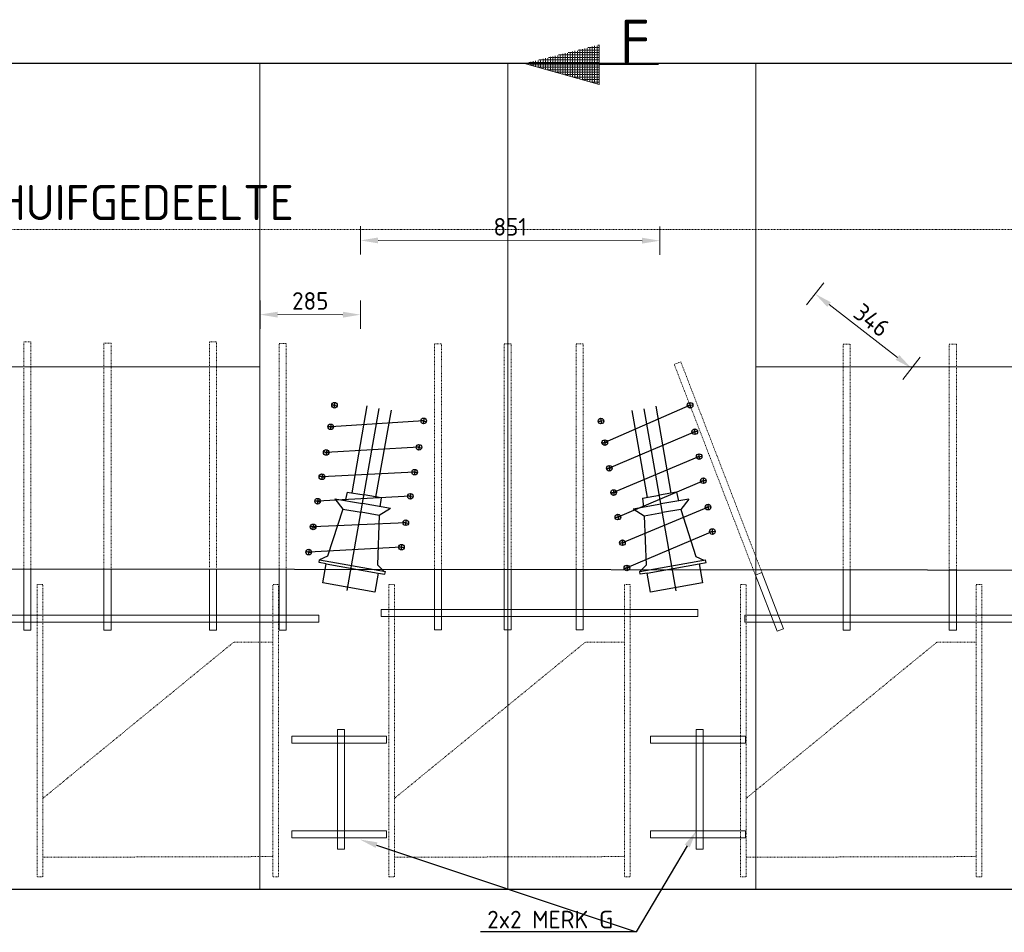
# Model space of a CAD drawing. Header units: millimetres. Extents: x -8028558 to 327273, y -63352 to 83293.
# Tile 117 of 197: x 148112 to 150911, y -10364 to -7769. Entities that reach past the tile are written whole.
import ezdxf
from ezdxf import colors
from ezdxf.entities.mleader import LeaderData, LeaderLine
from ezdxf.math import Vec2, Vec3

# ---------------------------------------------------------------- set-up
doc = ezdxf.new("R2010")
doc.units = ezdxf.units.MM
doc.linetypes.add('NLCS-HIDDEN', pattern=[4, 2, -2])
doc.linetypes.add('XX-HART', pattern=[13, 4, -2, 1, -2, 4])
for name, color, linetype, lineweight in [('B-CO-BC-BETONVORM-GD', 90, 'Continuous', 25), ('B-CO-BC-BETONVORM_GEWAPEND-T70-50', 210, 'Continuous', 70), ('B-CO-BC-VOORSPANNING-GD', 200, 'Continuous', 25), ('B-CO-BC-WAPENING-G', 170, 'Continuous', 18), ('B-CO-BC-WAPENING_HOOFDWAPENING-G', 170, 'Continuous', 18), ('B-CO-BC-WAPENING_HOOFDWAPENING-GN', 140, 'NLCS-HIDDEN', 13), ('N-CO-BC-WAPENING_LOOPLIJN-G', 10, 'Continuous', 18), ('X-XX-AL-HARTLIJN-G', 7, 'XX-HART', 18), ('X-XX-AL-M', 7, 'Continuous', 18), ('X-XX-AL-T25', 7, 'Continuous', 25), ('X-XX-AL-VERWIJZING-T25', 7, 'Continuous', 25)]:
    doc.layers.add(name, color=color, linetype=linetype, lineweight=lineweight)
doc.styles.add('NLCS-ISO-MM20-T25', font='NLCS-ISO.ttf', dxfattribs={"height": 50})
doc.styles.add('NLCS-ISO-MM20-T50', font='NLCS-ISO.ttf', dxfattribs={"height": 100})
doc.styles.add('NLCS-ISO-MM50-T25', font='NLCS-ISO.ttf', dxfattribs={"height": 125})
doc.dimstyles.new('NLCS-MM20-T25-PIJL_L0_H4', dxfattribs={"dimscale": 20, "dimtxt": 2.5, "dimasz": 2.5, "dimexe": 2, "dimexo": 2, "dimgap": 0.7, "dimtad": 1, "dimdec": 0, "dimzin": 0, "dimdsep": 46, "dimtxsty": 'NLCS-ISO-MM20-T25', "dimcen": 0, "dimdle": 2, "dimclrd": 256, "dimclre": 256, "dimclrt": 256, "dimadec": 4, "dimazin": 0, "dimtfac": 1, "dimtdec": 3, "dimtofl": 0, "dimtmove": 0, "dimatfit": 3, "dimfxl": 2, "dimfxlon": 1, "dimtfillclr": 256, "dimtolj": 1, "dimtzin": 0, "dimlwd": -1, "dimlwe": -1, "dimarcsym": 0})

# ---------------------------------------------------------------- blocks, each defined once
blk = doc.blocks.new('*D628')
at = {"layer": 'X-XX-AL-M', "transparency": 16777216}
for p, q in [((150348.7600965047, -8580.075095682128), (150397.6758334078, -8516.772246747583)), ((150607.4801602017, -8729.444085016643), (150412.7822455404, -8578.99600677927)), ((150622.5865723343, -8791.66784504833), (150671.5023092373, -8728.364996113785))]:
    blk.add_line(p, q, dxfattribs=at)
for points in [[(150417.8776348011, -8572.401960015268), (150407.6868562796, -8585.590053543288), (150373.2179649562, -8548.423671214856)], [(150612.5755494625, -8722.85003825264), (150602.384770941, -8736.03813178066), (150647.0444407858, -8760.016420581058)]]:
    blk.add_solid(points, dxfattribs=at)
at = {"layer": 'X-XX-AL-M', "transparency": 16777216, "insert": (150533.9776246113, -8623.359907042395), "char_height": 50, "attachment_point": 5, "rotation": 322.3058167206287, "style": 'NLCS-ISO-MM20-T25'}
blk.add_mtext('\\A1;346', dxfattribs=at)
blk = doc.blocks.new('*D629')
at = {"layer": 'X-XX-AL-M', "transparency": 16777216}
for p, q in [((149080.5796896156, -8436.47344378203), (149080.6618397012, -8356.47348596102)), ((149931.3001067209, -8437.347028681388), (149931.3822568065, -8357.347070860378)), ((149881.3412081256, -8397.295705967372), (149130.6207382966, -8396.524808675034))]:
    blk.add_line(p, q, dxfattribs=at)
for points in [[(149130.6292955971, -8388.191479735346), (149130.612180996, -8404.858137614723), (149080.6207646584, -8396.473464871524)], [(149881.3497654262, -8388.962377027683), (149881.332650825, -8405.62903490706), (149931.3411817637, -8397.347049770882)]]:
    blk.add_solid(points, dxfattribs=at)
at = {"layer": 'X-XX-AL-M', "transparency": 16777216, "insert": (149506.0210213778, -8357.910277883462), "char_height": 50, "attachment_point": 5, "rotation": 359.94116432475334, "style": 'NLCS-ISO-MM20-T25'}
blk.add_mtext('\\A1;851', dxfattribs=at)
blk = doc.blocks.new('*D630')
at = {"layer": 'X-XX-AL-M', "transparency": 16777216}
for p, q in [((148795.1265825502, -8647.491882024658), (148795.2087326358, -8567.491924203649)), ((149080.3626989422, -8647.784784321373), (149080.4448490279, -8567.784826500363)), ((149030.4038003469, -8607.733461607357), (148845.1676312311, -8607.543246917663))]:
    blk.add_line(p, q, dxfattribs=at)
for points in [[(148845.1761885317, -8599.209917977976), (148845.1590739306, -8615.876575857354), (148795.167657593, -8607.491903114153)], [(149030.4123576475, -8599.400132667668), (149030.3952430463, -8616.066790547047), (149080.403773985, -8607.784805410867)]]:
    blk.add_solid(points, dxfattribs=at)
at = {"layer": 'X-XX-AL-M', "transparency": 16777216, "insert": (148937.8257639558, -8568.638374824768), "char_height": 50, "attachment_point": 5, "rotation": 359.94116432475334, "style": 'NLCS-ISO-MM20-T25'}
blk.add_mtext('\\A1;285', dxfattribs=at)

msp = doc.modelspace()

# ---------------------------------------------------------------- hatches: boundary and pattern name
at = {"layer": 'N-CO-BC-WAPENING_LOOPLIJN-G', "ltscale": 500, "true_color": 0x636466}
h = msp.add_hatch(dxfattribs=at)
h.set_pattern_fill('ANGLE', color=251)
h.set_pattern_definition([(0, (-1518802.6041585, -173043.6541137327), (0, 6.985), [5.08, -1.905]), (90, (-1518802.6041585, -173043.6541137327), (-6.985, 4.277078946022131e-16), [5.08, -1.905])])
h.paths.add_polyline_path([(149758.991852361, -7840.466814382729), (149547.5981627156, -7893.277421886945), (149547.5981627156, -7893.576883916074), (149758.991852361, -7952.99169518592)])

# ---------------------------------------------------------------- linework, layer by layer
at = {"layer": 'B-CO-BC-BETONVORM-GD', "ltscale": 500, "flags": 128}
for points in [[(159691.3982488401, -7893.41834158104), (139715.9393110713, -7893.41834158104)], [(139893.4981862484, -9322.232060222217), (159691.3982488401, -9342.562060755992)], [(159691.3982488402, -10242.23206022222), (139715.9393110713, -10242.23206022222)]]:
    msp.add_lwpolyline(points, dxfattribs=at)
at = {"layer": 'B-CO-BC-VOORSPANNING-GD', "ltscale": 500, "flags": 128}
for points in [[(149006.6104267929, -8865.139187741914), (148998.730887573, -8863.756125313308)], [(148998.730887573, -8863.756125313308), (149014.4899660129, -8866.522250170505)], [(149007.9934892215, -8857.259648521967), (149005.2273643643, -8873.018726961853)], [(150009.831284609, -8866.76391307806), (150025.5878663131, -8863.98360140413)], [(150017.709575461, -8865.373757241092), (150009.831284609, -8866.76391307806)], [(150016.3194196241, -8857.495466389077), (150019.099731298, -8873.25204809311)], [(149261.4398311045, -8901.74602054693), (149258.6737062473, -8917.505098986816)], [(149762.913231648, -8902.209998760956), (149765.6935433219, -8917.966580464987)], [(148995.8270252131, -8926.57403978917), (148987.9474859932, -8925.190977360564)], [(148987.9474859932, -8925.190977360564), (149003.706564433, -8927.95710221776)], [(148997.2100876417, -8918.694500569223), (148994.4439627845, -8934.453579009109)], [(149260.0567686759, -8909.62555976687), (149252.177229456, -8908.242497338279)], [(149252.177229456, -8908.242497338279), (149267.9363078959, -8911.008622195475)], [(149756.4250966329, -8911.478445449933), (149772.181678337, -8908.69813377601)], [(149764.3033874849, -8910.088289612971), (149756.4250966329, -8911.478445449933)], [(150023.0890764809, -8941.898468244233), (150038.8456581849, -8939.118156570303)], [(150030.9673673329, -8940.508312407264), (150023.0890764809, -8941.898468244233)], [(150029.577211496, -8932.63002155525), (150032.3575231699, -8948.38660325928)], [(149246.8666260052, -8984.772020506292), (149238.9870867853, -8983.388958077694)], [(149238.9870867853, -8983.388958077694), (149254.7461652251, -8986.15508293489)], [(149248.2496884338, -8976.892481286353), (149245.4835635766, -8992.651559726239)], [(149767.2638037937, -8972.903564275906), (149783.0203854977, -8970.123252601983)], [(149775.1420946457, -8971.513408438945), (149767.2638037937, -8972.903564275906)], [(149773.7519388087, -8963.635117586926), (149776.5322504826, -8979.39169929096)], [(148983.0311225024, -8999.474449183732), (148975.1515832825, -8998.091386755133)], [(148975.1515832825, -8998.091386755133), (148990.9106617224, -9000.85751161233)], [(148984.4141849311, -8991.594909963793), (148981.6480600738, -9007.353988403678)], [(150035.5618923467, -9012.584407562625), (150051.3184740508, -9009.804095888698)], [(150043.4401831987, -9011.19425172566), (150035.5618923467, -9012.584407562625)], [(150042.0500273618, -9003.31596087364), (150044.8303390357, -9019.072542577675)], [(149786.6134687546, -9036.523977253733), (149789.3937804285, -9052.280558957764)], [(148970.9091823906, -9068.535180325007), (148963.0296431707, -9067.152117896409)], [(148963.0296431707, -9067.152117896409), (148978.7887216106, -9069.918242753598)], [(148972.2922448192, -9060.65564110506), (148969.526119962, -9076.414719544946)], [(149234.4574539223, -9055.46916048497), (149226.5779147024, -9054.08609805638)], [(149226.5779147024, -9054.08609805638), (149242.3369931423, -9056.852222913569)], [(149235.8405163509, -9047.589621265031), (149233.0743914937, -9063.348699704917)], [(149780.1253337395, -9045.79242394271), (149795.8819154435, -9043.012112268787)], [(149788.0036245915, -9044.402268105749), (149780.1253337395, -9045.79242394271)], [(150047.6497680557, -9081.088814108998), (150063.4063497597, -9078.308502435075)], [(150055.5280589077, -9079.698658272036), (150047.6497680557, -9081.088814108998)], [(150054.1379030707, -9071.820367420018), (150056.9182147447, -9087.576949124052)], [(149222.431257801, -9123.984422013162), (149214.551718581, -9122.601359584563)], [(149214.551718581, -9122.601359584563), (149230.3107970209, -9125.36748444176)], [(149223.8143202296, -9116.104882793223), (149221.0481953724, -9131.863961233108)], [(149792.3094444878, -9114.842213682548), (149808.0660261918, -9112.061902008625)], [(149800.1877353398, -9113.452057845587), (149792.3094444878, -9114.842213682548)], [(149798.7975795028, -9105.573766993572), (149801.5778911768, -9121.330348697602)], [(148958.6914982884, -9138.141381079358), (148950.8119590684, -9136.75831865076)], [(148950.8119590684, -9136.75831865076), (148966.5710375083, -9139.52444350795)], [(148960.074560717, -9130.261841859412), (148957.3084358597, -9146.020920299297)], [(150060.8962381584, -9156.159206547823), (150076.6528198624, -9153.378894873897)], [(150067.3843731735, -9146.890759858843), (150070.1646848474, -9162.647341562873)], [(149804.5897902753, -9184.437386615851), (149820.3463719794, -9181.657074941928)], [(149811.0779252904, -9175.16893992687), (149813.8582369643, -9190.925521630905)], [(150068.7745290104, -9154.769050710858), (150060.8962381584, -9156.159206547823)], [(148945.8955955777, -9211.04179047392), (148938.0160563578, -9209.65872804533)], [(148938.0160563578, -9209.65872804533), (148953.7751347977, -9212.424852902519)], [(148947.2786580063, -9203.162251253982), (148944.5125331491, -9218.921329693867)], [(149209.2523791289, -9199.066709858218), (149201.372839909, -9197.683647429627)], [(149201.372839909, -9197.683647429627), (149217.1319183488, -9200.449772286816)], [(149210.6354415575, -9191.187170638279), (149207.8693167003, -9206.946249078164)], [(149812.4680811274, -9183.04723077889), (149804.5897902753, -9184.437386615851)], [(150073.1784709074, -9225.765073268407), (150088.9350526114, -9222.984761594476)], [(150081.0567617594, -9224.374917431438), (150073.1784709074, -9225.765073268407)], [(150079.6666059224, -9216.496626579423), (150082.4469175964, -9232.253208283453)], [(149198.4158801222, -9260.804066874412), (149195.649755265, -9276.563145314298)], [(149817.4513202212, -9257.326246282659), (149833.2079019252, -9254.545934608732)], [(149825.3296110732, -9255.936090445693), (149817.4513202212, -9257.326246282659)], [(149823.9394552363, -9248.057799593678), (149826.7197669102, -9263.814381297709)], [(148933.293058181, -9282.840565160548), (148925.4135189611, -9281.45750273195)], [(148925.4135189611, -9281.45750273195), (148941.1725974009, -9284.22362758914)], [(148934.6761206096, -9274.961025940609), (148931.9099957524, -9290.720104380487)], [(149197.0328176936, -9268.683606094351), (149189.1532784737, -9267.30054366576)], [(149189.1532784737, -9267.30054366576), (149204.9123569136, -9270.066668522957)], [(148963.0582271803, -9312.761126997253), (148964.4412896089, -9304.881587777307)], [(148982.7570752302, -9316.218783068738), (148963.0582271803, -9312.761126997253)], [(148973.2485210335, -9370.390615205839), (148982.7570752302, -9316.218783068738)], [(148982.7570752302, -9316.218783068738), (149130.4984356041, -9342.15120360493)], [(149836.6066281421, -9319.845199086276), (149839.386939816, -9335.601780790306)], [(149895.8843182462, -9342.208923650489), (150043.6022717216, -9316.143501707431)], [(150043.6022717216, -9316.143501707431), (150063.2979988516, -9312.668112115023)], [(150043.6022717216, -9316.143501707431), (150053.1595931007, -9370.30675131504)], [(150063.2979988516, -9312.668112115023), (150061.9078430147, -9304.789821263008)], [(149130.4984356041, -9342.15120360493), (149120.9898814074, -9396.32303574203)], [(149130.4984356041, -9342.15120360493), (149150.1972836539, -9345.608859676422)], [(149150.1972836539, -9345.608859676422), (149151.5803460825, -9337.729320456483)], [(149830.1184931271, -9329.11364577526), (149845.8750748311, -9326.33333410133)], [(149837.9967839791, -9327.723489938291), (149830.1184931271, -9329.11364577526)], [(149876.1885911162, -9345.684313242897), (149874.7984352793, -9337.806022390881)], [(149895.8843182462, -9342.208923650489), (149876.1885911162, -9345.684313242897)], [(149905.4416396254, -9396.372173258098), (149895.8843182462, -9342.208923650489)], [(149120.9898814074, -9396.32303574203), (148973.2485210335, -9370.390615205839)], [(150053.1595931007, -9370.30675131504), (149905.4416396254, -9396.372173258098)]]:
    msp.add_lwpolyline(points, dxfattribs=at)
at = {"layer": 'B-CO-BC-VOORSPANNING-GD', "ltscale": 5, "flags": 128}
for points in [[(149057.217901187, -9114.618244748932), (149099.9411414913, -8867.210723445)], [(150017.709575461, -8865.373757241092), (149775.1420946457, -8971.513408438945)], [(149964.2039682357, -9115.449298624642), (149921.2580036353, -8868.080341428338)], [(149043.1318086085, -9392.10617424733), (149133.9140074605, -8874.904722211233)], [(149124.3888088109, -9126.408472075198), (149168.4763420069, -8879.24041937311)], [(149897.0437026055, -9127.299995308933), (149852.7336612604, -8880.171734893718)], [(149978.539878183, -9392.924433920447), (149887.2920783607, -8875.804922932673)], [(149260.0567686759, -8909.62555976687), (148995.8270252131, -8926.57403978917)], [(150030.9673673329, -8940.508312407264), (149788.0036245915, -9044.402268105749)], [(149246.8666260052, -8984.772020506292), (148983.0311225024, -8999.474449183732)], [(150043.4401831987, -9011.19425172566), (149800.1877353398, -9113.452057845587)], [(149234.4574539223, -9055.46916048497), (148970.9091823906, -9068.535180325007)], [(150055.5280589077, -9079.698658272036), (149812.4680811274, -9183.04723077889)], [(149222.431257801, -9123.984422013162), (148958.6914982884, -9138.141381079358)], [(149042.7542233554, -9111.927647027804), (149037.0315444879, -9136.58161652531)], [(149978.6652178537, -9112.745680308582), (149984.4100904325, -9137.394487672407)], [(149007.1631708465, -9131.004930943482), (149030.4262422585, -9160.423657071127)], [(149138.9042002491, -9128.804448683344), (149135.8886586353, -9153.933590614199)], [(149882.5304741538, -9129.709039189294), (149885.5686383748, -9154.835456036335)], [(150014.273431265, -9131.790913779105), (149991.0368550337, -9161.230571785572)], [(149030.4262422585, -9160.423657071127), (148987.1533182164, -9294.378155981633)], [(149133.9794897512, -9178.59992372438), (149129.0462533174, -9319.284026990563)], [(149165.8707842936, -9158.86221182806), (149133.9794897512, -9178.59992372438)], [(150068.7745290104, -9154.769050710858), (149825.3296110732, -9255.936090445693)], [(149855.5909621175, -9159.791068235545), (149887.5000136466, -9179.500060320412)], [(149887.5000136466, -9179.500060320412), (149892.5599063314, -9320.1796651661)], [(149991.0368550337, -9161.230571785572), (150034.4303611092, -9295.146057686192)], [(149209.2523791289, -9199.066709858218), (148945.8955955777, -9211.04179047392)], [(150081.0567617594, -9224.374917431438), (149837.9967839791, -9327.723489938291)], [(149197.0328176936, -9268.683606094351), (148933.293058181, -9282.840565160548)], [(148987.1533182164, -9294.378155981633), (148964.4412896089, -9304.881587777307)], [(148964.4412896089, -9304.881587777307), (149151.5803460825, -9337.729320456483)], [(149129.0462533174, -9319.284026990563), (149146.8235862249, -9336.894386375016)], [(149874.7984352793, -9337.806022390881), (150061.9078430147, -9304.789821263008)], [(149892.5599063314, -9320.1796651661), (149874.7984352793, -9337.806022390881)], [(150034.4303611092, -9295.146057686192), (150057.151836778, -9305.629037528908)]]:
    msp.add_lwpolyline(points, dxfattribs=at)
at = {"layer": 'B-CO-BC-VOORSPANNING-GD', "flags": 128}
for points in [[(149042.7542233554, -9111.927647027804), (149090.8292118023, -9120.366047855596)], [(149138.9042002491, -9128.804448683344), (149090.8292118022, -9120.366047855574)], [(149882.5304741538, -9129.709039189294), (149930.5978460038, -9121.227359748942)], [(149978.6652178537, -9112.745680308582), (149930.5978460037, -9121.22735974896)], [(149007.1631708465, -9131.004930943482), (149086.51697757, -9144.933571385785)], [(149165.8707842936, -9158.86221182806), (149086.51697757, -9144.933571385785)], [(149855.5909621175, -9159.791068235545), (149934.9321966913, -9145.790991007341)], [(150014.273431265, -9131.790913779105), (149934.9321966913, -9145.790991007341)], [(149030.4262422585, -9160.423657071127), (149082.2028660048, -9169.51179039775)], [(149133.9794897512, -9178.59992372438), (149082.2028660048, -9169.51179039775)], [(149887.5000136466, -9179.500060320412), (149939.2684343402, -9170.365316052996)], [(149991.0368550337, -9161.230571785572), (149939.2684343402, -9170.365316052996)]]:
    msp.add_lwpolyline(points, dxfattribs=at)
at = {"layer": 'B-CO-BC-VOORSPANNING-GD', "ltscale": 500}
for centre in [(149006.6104267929, -8865.139187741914), (150017.709575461, -8865.373757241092), (149260.0567686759, -8909.62555976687), (149764.3033874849, -8910.088289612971), (148995.8270252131, -8926.57403978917), (150030.9673673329, -8940.508312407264), (149246.8666260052, -8984.772020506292), (149775.1420946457, -8971.513408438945), (148983.0311225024, -8999.474449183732), (150043.4401831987, -9011.19425172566), (149788.0036245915, -9044.402268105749), (148970.9091823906, -9068.535180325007), (149234.4574539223, -9055.46916048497), (150055.5280589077, -9079.698658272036), (149222.431257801, -9123.984422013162), (149800.1877353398, -9113.452057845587), (148958.6914982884, -9138.141381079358), (150068.7745290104, -9154.769050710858), (149812.4680811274, -9183.04723077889), (148945.8955955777, -9211.04179047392), (149209.2523791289, -9199.066709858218), (150081.0567617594, -9224.374917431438), (149197.0328176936, -9268.683606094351), (149825.3296110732, -9255.936090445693), (148933.293058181, -9282.840565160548), (149837.9967839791, -9327.723489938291)]:
    msp.add_circle(centre, 8, dxfattribs=at)
at = {"layer": 'B-CO-BC-WAPENING-G', "flags": 128}
msp.add_lwpolyline([(149758.991852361, -7896.729254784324), (149927.4664846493, -7896.729254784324)], dxfattribs=at)
at = {"layer": 'B-CO-BC-WAPENING_HOOFDWAPENING-G', "flags": 128}
for points in [[(148123.6376660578, -9504.281746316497), (148123.6376660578, -9330.675859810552)], [(148143.6376660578, -9504.281746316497), (148143.6376660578, -9330.696397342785)], [(148351.2301290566, -9504.281746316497), (148351.2301290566, -9330.90956918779)], [(148371.2301290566, -9504.281746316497), (148371.2301290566, -9330.930106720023)], [(148651.5753947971, -9504.281746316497), (148651.5753947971, -9331.217986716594)], [(148671.5753947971, -9504.281746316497), (148671.5753947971, -9331.238524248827)], [(148849.3185622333, -9331.481587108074), (148849.3185622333, -9504.281746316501), (148869.3185622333, -9504.281746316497), (148869.3185622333, -9331.441582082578)], [(149139.803869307, -9465.508985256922), (149139.803869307, -9445.508985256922)], [(149139.803869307, -9445.508985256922), (150039.803869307, -9445.508985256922)], [(150039.803869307, -9445.508985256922), (150039.803869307, -9465.508985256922)], [(148061.7967479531, -9462.322575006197), (148961.7967479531, -9462.322575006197)], [(148961.7967479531, -9482.322575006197), (148061.7967479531, -9482.322575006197)], [(148961.7967479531, -9462.322575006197), (148961.7967479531, -9482.322575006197)], [(150039.803869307, -9465.508985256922), (149139.803869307, -9465.508985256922)], [(150172.9993172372, -9482.322575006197), (150172.9993172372, -9462.322575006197)], [(150172.9993172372, -9462.322575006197), (151072.9993172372, -9462.322575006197)], [(151072.9993172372, -9482.322575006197), (150172.9993172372, -9482.322575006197)], [(148123.6376660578, -9504.281746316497), (148143.6376660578, -9504.281746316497)], [(148351.2301290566, -9504.281746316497), (148371.2301290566, -9504.281746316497)], [(148651.5753947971, -9504.281746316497), (148671.5753947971, -9504.281746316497)], [(149034.7968986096, -9787.399613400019), (149014.7968986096, -9787.399613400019)], [(149014.7968986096, -9787.399613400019), (149014.7968986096, -10127.39961340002)], [(149034.7968986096, -10127.39961340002), (149034.7968986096, -9787.399613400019)], [(150055.3230126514, -9787.399613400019), (150035.3230126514, -9787.399613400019)], [(150035.3230126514, -9787.399613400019), (150035.3230126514, -10127.39961340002)], [(150055.3230126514, -10127.39961340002), (150055.3230126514, -9787.399613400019)], [(148884.8831523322, -9826.031343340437), (148884.8831523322, -9806.031343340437)], [(148884.8831523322, -9806.031343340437), (149154.8831523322, -9806.031343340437)], [(149154.8831523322, -9826.031343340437), (148884.8831523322, -9826.031343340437)], [(149154.8831523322, -9806.031343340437), (149154.8831523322, -9826.031343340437)], [(149905.409266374, -9826.031343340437), (149905.409266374, -9806.031343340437)], [(149905.409266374, -9806.031343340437), (150175.409266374, -9806.031343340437)], [(150175.409266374, -9826.031343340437), (149905.409266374, -9826.031343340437)], [(150175.409266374, -9806.031343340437), (150175.409266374, -9826.031343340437)], [(148884.8831523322, -10095.28204631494), (148884.8831523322, -10075.28204631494)], [(148884.8831523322, -10075.28204631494), (149154.8831523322, -10075.28204631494)], [(149154.8831523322, -10075.28204631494), (149154.8831523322, -10095.28204631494)], [(149905.409266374, -10095.28204631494), (149905.409266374, -10075.28204631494)], [(149905.409266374, -10075.28204631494), (150175.409266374, -10075.28204631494)], [(150175.409266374, -10075.28204631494), (150175.409266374, -10095.28204631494)], [(149154.8831523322, -10095.28204631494), (148884.8831523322, -10095.28204631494)], [(150175.409266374, -10095.28204631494), (149905.409266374, -10095.28204631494)], [(149014.7968986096, -10127.39961340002), (149034.7968986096, -10127.39961340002)], [(150035.3230126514, -10127.39961340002), (150055.3230126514, -10127.39961340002)]]:
    msp.add_lwpolyline(points, dxfattribs=at)
for points in [[(149310.8508084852, -9504.16474750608), (149310.8508084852, -9331.8922506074), (149290.8508084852, -9331.8922506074), (149290.8508084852, -9504.16474750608)], [(149489.4243218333, -9332.085892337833), (149489.4243218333, -9504.16474750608), (149509.4243218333, -9504.16474750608), (149509.4243218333, -9332.085892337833)], [(149713.5668495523, -9504.16474750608), (149713.5668495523, -9332.295521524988), (149693.5668495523, -9332.295521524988), (149693.5668495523, -9504.16474750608)], [(150203.2788118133, -9347.93650292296), (150264.8742865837, -9507.875624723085), (150283.5380523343, -9500.687867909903), (150221.9425775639, -9340.748746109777)], [(150453.0106027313, -9333.085645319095), (150453.0106027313, -9504.281746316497), (150473.0106027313, -9504.281746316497), (150473.0106027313, -9333.085645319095)], [(150754.7282697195, -9333.395472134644), (150754.7282697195, -9504.281746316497), (150774.7282697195, -9504.281746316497), (150774.7282697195, -9333.395472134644)]]:
    msp.add_lwpolyline(points, close=True, dxfattribs=at)
at = {"layer": 'B-CO-BC-WAPENING_HOOFDWAPENING-GN', "flags": 128}
for points in [[(148143.6376660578, -9330.696397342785), (148143.6376660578, -8685.028888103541), (148123.6376660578, -8685.028888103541), (148123.6376660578, -9330.675859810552)], [(148371.2301290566, -9330.990649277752), (148371.2301290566, -8689.123607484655), (148351.2301290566, -8689.123607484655), (148351.2301290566, -9330.970111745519)], [(148671.5753947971, -9326.895929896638), (148671.5753947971, -8685.028888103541), (148651.5753947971, -8685.028888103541), (148651.5753947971, -9326.875392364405)], [(148869.3185622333, -9331.502124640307), (148869.3185622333, -8689.63508284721), (148849.3185622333, -8689.63508284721), (148849.3185622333, -9331.481587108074)], [(149310.8508084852, -9332.02978695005), (149310.8508084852, -8690.162745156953), (149290.8508084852, -8690.162745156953), (149290.8508084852, -9332.009249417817)], [(149509.4243218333, -9332.223428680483), (149509.4243218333, -8690.356386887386), (149489.4243218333, -8690.356386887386), (149489.4243218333, -9332.20289114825)], [(149713.5668495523, -9332.433057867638), (149713.5668495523, -8690.566016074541), (149693.5668495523, -8690.566016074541), (149693.5668495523, -9332.412520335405)], [(150473.0106027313, -9333.106182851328), (150473.0106027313, -8691.239141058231), (150453.0106027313, -8691.239141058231), (150453.0106027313, -9333.085645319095)], [(150774.7282697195, -9333.416009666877), (150774.7282697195, -8691.54896787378), (150754.7282697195, -8691.54896787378), (150754.7282697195, -9333.395472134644)], [(150221.9499585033, -9340.767911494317), (149991.2707483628, -8741.785105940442), (149972.6069826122, -8748.972862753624), (150203.2788118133, -9347.93650292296)], [(148177.4087604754, -9982.855638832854), (148177.4087604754, -9374.809155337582), (148161.4087604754, -9374.809155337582), (148161.4087604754, -10206.27785796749), (148177.4087604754, -10206.27785796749), (148177.4087604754, -10150.35953601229)], [(148831.5030221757, -9538.443626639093), (148831.5030221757, -9374.788873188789), (148847.5030221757, -9374.788873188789), (148847.5030221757, -10206.2575758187), (148831.5030221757, -10206.2575758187), (148831.5030221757, -10148.46433070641)], [(149177.0964068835, -9982.856543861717), (149177.0964068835, -9374.810060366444), (149161.0964068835, -9374.810060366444), (149161.0964068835, -10206.27876299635), (149177.0964068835, -10206.27876299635), (149177.0964068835, -10150.36044104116)], [(149831.1906685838, -9538.444531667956), (149831.1906685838, -9374.789778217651), (149847.1906685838, -9374.789778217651), (149847.1906685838, -10206.25848084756), (149831.1906685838, -10206.25848084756), (149831.1906685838, -10148.46523573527)], [(150176.7840532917, -9982.857448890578), (150176.7840532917, -9374.810965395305), (150160.7840532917, -9374.810965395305), (150160.7840532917, -10206.27966802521), (150176.7840532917, -10206.27966802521), (150176.7840532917, -10150.36134607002)], [(150830.8783149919, -9538.445436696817), (150830.8783149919, -9374.790683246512), (150846.8783149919, -9374.790683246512), (150846.8783149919, -10206.25938587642), (150830.8783149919, -10206.25938587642), (150830.8783149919, -10148.46614076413)]]:
    msp.add_lwpolyline(points, dxfattribs=at)
for points in [[(148177.4087604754, -10150.35953601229), (148831.5030221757, -10148.46433070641), (148831.5030221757, -9538.443626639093), (148720.5074912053, -9538.443626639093), (148177.4087604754, -9982.835356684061)], [(149177.0964068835, -10150.36044104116), (149831.1906685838, -10148.46523573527), (149831.1906685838, -9538.444531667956), (149720.1951376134, -9538.444531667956), (149177.0964068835, -9982.836261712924)], [(150176.7840532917, -10150.36134607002), (150830.8783149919, -10148.46614076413), (150830.8783149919, -9538.445436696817), (150719.8827840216, -9538.445436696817), (150176.7840532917, -9982.837166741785)]]:
    msp.add_lwpolyline(points, close=True, dxfattribs=at)
at = {"layer": 'N-CO-BC-WAPENING_LOOPLIJN-G', "ltscale": 500, "flags": 128}
for points in [[(149758.991852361, -7840.466814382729), (149758.991852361, -7952.99169518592)], [(149758.991852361, -7952.99169518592), (149547.0340803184, -7893.41834158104)], [(143656.4243218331, -8755.95620061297), (148794.4243218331, -8755.95620061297)], [(150204.4243218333, -8755.95620061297), (155342.4243218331, -8755.95620061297)]]:
    msp.add_lwpolyline(points, dxfattribs=at)
at = {"layer": 'N-CO-BC-WAPENING_LOOPLIJN-G', "ltscale": 200, "flags": 128}
for points in [[(148794.4243218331, -7893.41834158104), (148794.4243218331, -10242.23206022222)], [(149499.4243218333, -7893.41834158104), (149499.4243218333, -10242.23206022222)], [(150204.4243218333, -7893.41834158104), (150204.4243218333, -10242.23206022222)]]:
    msp.add_lwpolyline(points, dxfattribs=at)
at = {"layer": 'X-XX-AL-HARTLIJN-G', "flags": 128}
msp.add_lwpolyline([(138456.8000704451, -8365.364361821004), (159691.3982488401, -8365.364361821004)], dxfattribs=at)

# ---------------------------------------------------------------- texts
at = {"layer": 'B-CO-BC-BETONVORM_GEWAPEND-T70-50', "ltscale": 500, "insert": (149904.1393395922, -7769.000269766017), "char_height": 125, "attachment_point": 3, "style": 'NLCS-ISO-MM50-T25'}
msp.add_mtext_dynamic_manual_height_columns('F', width=332.8925811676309, gutter_width=35, heights=[0], dxfattribs=at)
at = {"layer": 'X-XX-AL-T25', "insert": (147902.2200174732, -8238.960152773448), "char_height": 100, "attachment_point": 1, "style": 'NLCS-ISO-MM20-T50'}
msp.add_mtext_dynamic_manual_height_columns('SCHUIFGEDEELTE', width=5104.324038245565, gutter_width=1593.837138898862, heights=[0], dxfattribs=at)

# ---------------------------------------------------------------- dimensions: what is measured, and where the dimension line sits
at = {"layer": 'X-XX-AL-M'}
for base, p1, p2, picture, middle in [((149080.6207646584, -8396.473464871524), (149930.5978460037, -9121.227359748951), (149079.6604382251, -9331.665115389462), '*D629', (149506.0210213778, -8357.910277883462)), ((148795.167657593, -8607.491903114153), (149079.6604382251, -9331.665115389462), (148794.4243218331, -9331.372213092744), '*D630', (148937.8257639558, -8568.638374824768))]:
    dim = msp.add_linear_dim(base=base, p1=p1, p2=p2, angle=359.9411643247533, dimstyle='NLCS-MM20-T25-PIJL_L0_H4', dxfattribs=at)
    dim.commit()
    dim.dimension.update_dxf_attribs({"geometry": picture, "text_midpoint": middle})
dim = msp.add_aligned_dim(p1=(150204.4243218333, -9332.820109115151), p2=(149930.5978460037, -9121.227359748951), distance=-723.8899331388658, dimstyle='NLCS-MM20-T25-PIJL_L0_H4', dxfattribs=at)
dim.commit()
dim.dimension.update_dxf_attribs({"geometry": '*D628', "text_midpoint": (150533.9776246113, -8623.359907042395)})

# ---------------------------------------------------------------- leaders
at = {"layer": 'X-XX-AL-VERWIJZING-T25'}
ml = msp.add_multileader_mtext('Standard', dxfattribs=at)
ml.set_content('2x2 MERK G', color=256, style='NLCS-ISO-MM20-T25')
ml.set_leader_properties(color=256, linetype='ByLayer', lineweight=-1)
ml.build(insert=Vec2(0, 0))
ml.multileader.update_dxf_attribs({"text_left_attachment_type": 5, "text_right_attachment_type": 5, "dogleg_length": 50, "arrow_head_size": 50})
ctx = ml.context
ctx.base_point, ctx.char_height, ctx.arrow_head_size, ctx.landing_gap_size, ctx.plane_origin = Vec3(149422.9585760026, -10362.44393530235), 50, 50, 18, Vec3(149004.6446914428, -10050.70257959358)
ctx.left_attachment, ctx.right_attachment = 5, 5
notes = []
notes.append((ctx, [(1, (1, 1, 0), (149863.9585760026, -10362.44393530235), (-1, 0), 50, [(0, [(149078.96632306, -10099.8762073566)], 0, []), (1, [(150035.3230126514, -10075.28204631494)], 0, [])])]))
ctx.mtext.insert, ctx.mtext.flow_direction = Vec3(149440.9585760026, -10302.44393530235), 5
for ctx, leaders in notes:
    for number, flags, end, landing, length, lines in leaders:
        leader = LeaderData()
        leader.index, (leader.has_last_leader_line, leader.has_dogleg_vector, leader.attachment_direction) = number, flags
        leader.last_leader_point, leader.dogleg_vector, leader.dogleg_length = Vec3(end), Vec3(landing), length
        for number, points, colour, breaks in lines:
            line = LeaderLine()
            line.index, line.vertices, line.color, line.breaks = number, Vec3.list(points), colors.encode_raw_color(colour), breaks
            leader.lines.append(line)
        ctx.leaders.append(leader)

doc.saveas('drawing.dxf')
